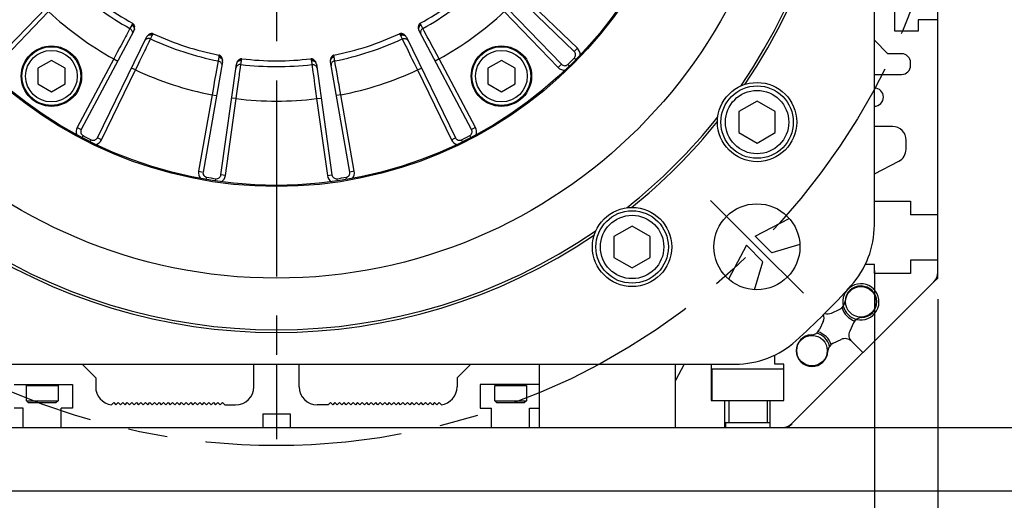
# Model space of a CAD drawing. Header units: millimetres. Extents: x 0 to 420, y 0 to 297.
# Tile 47 of 63: x 319 to 362, y 150 to 172. Entities that reach past the tile are written whole.
import ezdxf
from ezdxf.enums import TextEntityAlignment as Align

# ---------------------------------------------------------------- set-up
doc = ezdxf.new("R2010")
doc.units = ezdxf.units.MM
doc.header["$LTSCALE"] = 23.1
doc.linetypes.add('CENTER', pattern=[0.6, 0.375, -0.075, 0.075, -0.075])
doc.layers.get('0').update_dxf_attribs({"linetype": 'CONTINUOUS'})
for name, color, linetype in [('AXIS', 7, 'CONTINUOUS'), ('COMPONENTS', 7, 'CONTINUOUS'), ('DIMENSION', 7, 'CONTINUOUS')]:
    doc.layers.add(name, color=color, linetype=linetype)
doc.styles.get("Standard").update_dxf_attribs({"font": 'arial.ttf'})
doc.styles.add('TEXTSTYLE_4', font='gdt')
doc.dimstyles.new('DIMSTYLE_13', dxfattribs={"dimtxt": 3, "dimasz": 3, "dimexe": 0.18, "dimexo": 0.0625, "dimgap": 0.09, "dimtad": 1, "dimdec": 3, "dimlfac": 5, "dimdsep": 46, "dimtxsty": 'STANDARD', "dimblk": '_FILLED', "dimblk1": '_FILLED', "dimblk2": '_FILLED', "dimcen": 0.09, "dimadec": 0, "dimazin": 0, "dimtp": 0.5, "dimtm": 0.5, "dimtfac": 1, "dimtdec": 3, "dimtofl": 0, "dimtmove": 0, "dimatfit": 3, "dimldrblk": '_FILLED', "dimfxl": 1, "dimtolj": 1, "dimarcsym": 0})
doc.dimstyles.new('DIMSTYLE_14', dxfattribs={"dimtxt": 3, "dimasz": 3, "dimexe": 0.18, "dimexo": 0.0625, "dimgap": 0.09, "dimtad": 1, "dimdec": 1, "dimlfac": 5, "dimdsep": 46, "dimtxsty": 'STANDARD', "dimblk": '_FILLED', "dimblk1": '_FILLED', "dimblk2": '_FILLED', "dimcen": 0.09, "dimadec": 0, "dimazin": 0, "dimtp": 0.8, "dimtm": 0.8, "dimtfac": 1, "dimtdec": 1, "dimtofl": 0, "dimtmove": 0, "dimatfit": 3, "dimldrblk": '_FILLED', "dimfxl": 1, "dimtolj": 1, "dimarcsym": 0})
doc.dimstyles.new('DIMSTYLE_2', dxfattribs={"dimtxt": 3, "dimasz": 3, "dimexe": 0.18, "dimexo": 0.0625, "dimgap": 0.09, "dimtad": 1, "dimtih": 1, "dimtoh": 1, "dimlfac": 5, "dimdsep": 46, "dimtxsty": 'STANDARD', "dimblk": '_FILLED', "dimblk1": '_FILLED', "dimblk2": '_FILLED', "dimcen": 0.09, "dimadec": 0, "dimazin": 0, "dimtol": 1, "dimtp": 0.2, "dimtm": 0.2, "dimtfac": 1, "dimtofl": 0, "dimtmove": 0, "dimatfit": 3, "dimldrblk": '_FILLED', "dimfxl": 1, "dimtolj": 1, "dimarcsym": 0})
doc.dimstyles.new('DIMSTYLE_8', dxfattribs={"dimtxt": 3, "dimasz": 3, "dimexe": 0.18, "dimexo": 0.0625, "dimgap": 0.09, "dimtad": 1, "dimlfac": 5, "dimdsep": 46, "dimtxsty": 'STANDARD', "dimblk": '_FILLED', "dimblk1": '_FILLED', "dimblk2": '_FILLED', "dimcen": 0.09, "dimadec": 0, "dimazin": 0, "dimtp": 0.5, "dimtm": 0.5, "dimtfac": 1, "dimtofl": 0, "dimtmove": 0, "dimatfit": 3, "dimldrblk": '_FILLED', "dimfxl": 1, "dimtolj": 1, "dimarcsym": 0})

# ---------------------------------------------------------------- blocks, each defined once
blk = doc.blocks.new('_FILLED')
at = {"color": 0, "linetype": 'BYBLOCK'}
blk.add_solid([(0, 0), (-1, 0.2), (-1, -0.2)], dxfattribs=at)
blk = doc.blocks.new('*D1')
at = {"layer": 'DIMENSION', "color": 2, "linetype": 'CONTINUOUS'}
for p, q in [((293.804, 202.271), (268.342, 202.271)), ((303.632, 196.997), (293.804, 202.271)), ((293.804, 202.271), (293.804, 202.271))]:
    blk.add_line(p, q, dxfattribs=at)
at = {"layer": 'DIMENSION', "color": 2, "linetype": 'CONTINUOUS', "xscale": 3, "yscale": 3, "zscale": 3, "rotation": 331.7813436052}
blk.add_blockref('_FILLED', (303.632, 196.997), dxfattribs=at)
at = {"layer": 'DIMENSION', "color": 2, "linetype": 'CONTINUOUS', "style": 'TEXTSTYLE_4'}
for s, p in [('`', (285.835, 203.021)), ('n', (275.342, 203.021))]:
    blk.add_text(s, height=3, dxfattribs=at).set_placement(p, align=Align.RIGHT)
at = {"layer": 'DIMENSION', "color": 2, "linetype": 'CONTINUOUS'}
for s, p in [('300', (282.335, 203.021)), ('0.2', (291.656, 203.021))]:
    blk.add_text(s, height=3, dxfattribs=at).set_placement(p, align=Align.RIGHT)
blk = doc.blocks.new('*D2')
at = {"layer": 'DIMENSION', "color": 2, "linetype": 'CONTINUOUS'}
for p, q in [((293.804, 202.271), (268.342, 202.271)), ((303.632, 196.997), (293.804, 202.271)), ((293.804, 202.271), (293.804, 202.271))]:
    blk.add_line(p, q, dxfattribs=at)
at = {"layer": 'DIMENSION', "color": 2, "linetype": 'CONTINUOUS', "xscale": 3, "yscale": 3, "zscale": 3, "rotation": 331.7813436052}
blk.add_blockref('_FILLED', (303.632, 196.997), dxfattribs=at)
at = {"layer": 'DIMENSION', "color": 2, "linetype": 'CONTINUOUS', "style": 'TEXTSTYLE_4'}
for s, p in [('`', (285.835, 203.021)), ('n', (275.342, 203.021))]:
    blk.add_text(s, height=3, dxfattribs=at).set_placement(p, align=Align.RIGHT)
at = {"layer": 'DIMENSION', "color": 2, "linetype": 'CONTINUOUS'}
for s, p in [('300', (282.335, 203.021)), ('0.2', (291.656, 203.021))]:
    blk.add_text(s, height=3, dxfattribs=at).set_placement(p, align=Align.RIGHT)
blk = doc.blocks.new('*D15')
at = {"layer": 'DIMENSION', "color": 2, "linetype": 'CONTINUOUS'}
for p, q in [((303.667, 160.556), (303.667, 138.812)), ((356.467, 160.556), (356.467, 138.812)), ((303.667, 140.812), (330.067, 140.812)), ((356.467, 140.812), (330.067, 140.812))]:
    blk.add_line(p, q, dxfattribs=at)
at = {"layer": 'DIMENSION', "color": 2, "linetype": 'CONTINUOUS', "xscale": 3, "yscale": 3, "zscale": 3, "rotation": 180}
blk.add_blockref('_FILLED', (303.667, 140.812), dxfattribs=at)
at = {"layer": 'DIMENSION', "color": 2, "linetype": 'CONTINUOUS', "xscale": 3, "yscale": 3, "zscale": 3}
blk.add_blockref('_FILLED', (356.467, 140.812), dxfattribs=at)
at = {"layer": 'DIMENSION', "color": 2, "linetype": 'CONTINUOUS', "insert": (330.067, 144.562), "char_height": 3, "width": 11.11757, "attachment_point": 2, "line_spacing_factor": 0.9, "style": 'TEXTSTYLE_4'}
blk.add_mtext('{\\Fgdt;o}\\Farial.ttf;264', dxfattribs=at)
blk = doc.blocks.new('*D19')
at = {"layer": 'DIMENSION', "color": 2, "linetype": 'CONTINUOUS'}
for p, q in [((300.867, 159.173), (300.867, 130.812)), ((359.267, 159.284), (359.267, 130.812)), ((300.867, 132.812), (330.067, 132.812)), ((359.267, 132.812), (330.067, 132.812))]:
    blk.add_line(p, q, dxfattribs=at)
at = {"layer": 'DIMENSION', "color": 2, "linetype": 'CONTINUOUS', "xscale": 3, "yscale": 3, "zscale": 3, "rotation": 180}
blk.add_blockref('_FILLED', (300.867, 132.812), dxfattribs=at)
at = {"layer": 'DIMENSION', "color": 2, "linetype": 'CONTINUOUS', "xscale": 3, "yscale": 3, "zscale": 3}
blk.add_blockref('_FILLED', (359.267, 132.812), dxfattribs=at)
at = {"layer": 'DIMENSION', "color": 2, "linetype": 'CONTINUOUS', "insert": (330.067, 136.562), "char_height": 3, "width": 11.11757, "attachment_point": 2, "line_spacing_factor": 0.9, "style": 'TEXTSTYLE_4'}
blk.add_mtext('{\\Fgdt;o}\\Farial.ttf;292', dxfattribs=at)
blk = doc.blocks.new('*D20')
at = {"layer": 'DIMENSION', "color": 2, "linetype": 'CONTINUOUS'}
for p, q in [((341.759, 236.337), (388.487, 236.337)), ((386.487, 236.337), (386.487, 193.574)), ((386.487, 150.812), (386.487, 193.574)), ((369.467, 150.812), (388.487, 150.812))]:
    blk.add_line(p, q, dxfattribs=at)
at = {"layer": 'DIMENSION', "color": 2, "linetype": 'CONTINUOUS', "xscale": 3, "yscale": 3, "zscale": 3}
for p, rotation in [((386.487, 236.337), 90), ((386.487, 150.812), 270)]:
    blk.add_blockref('_FILLED', p, dxfattribs=dict(at, rotation=rotation))
at = {"layer": 'DIMENSION', "color": 2, "linetype": 'CONTINUOUS', "insert": (382.737, 193.574), "char_height": 3, "width": 13.27138, "attachment_point": 2, "rotation": 90, "line_spacing_factor": 0.9}
blk.add_mtext('(427.6)', dxfattribs=at)

msp = doc.modelspace()

# ---------------------------------------------------------------- linework, layer by layer
at = {"layer": 'AXIS', "color": 2, "linetype": 'CENTER'}
for p, q in [((330.06653, 182.81169), (330.06653, 153.0931)), ((351.27973, 161.59849), (349.22912, 163.6491)), ((351.27973, 161.59849), (353.33034, 159.54788))]:
    msp.add_line(p, q, dxfattribs=at)
msp.add_circle((330.06653, 182.81169), 30, dxfattribs=at)
at = {"layer": 'COMPONENTS', "color": 7, "linetype": 'CONTINUOUS'}
for p, q in [((359.26653, 160.21169), (359.26653, 221.61169)), ((356.46653, 162.55632), (356.46653, 203.06706)), ((343.21547, 170.22844), (339.66004, 173.66187)), ((357.36653, 171.13169), (357.36653, 173.81169)), ((317.48327, 169.66275), (320.91671, 173.21818)), ((339.21634, 173.21818), (342.64978, 169.66275)), ((359.26653, 171.63169), (358.40653, 171.63169)), ((358.40653, 171.63169), (358.40653, 171.13169)), ((323.77, 171.14514), (321.44958, 166.78106)), ((322.16239, 166.41787), (324.32909, 170.86027)), ((335.80396, 170.86027), (337.97067, 166.41787)), ((338.68347, 166.78106), (336.36305, 171.14514)), ((358.40653, 171.13169), (357.36653, 171.13169)), ((356.46653, 170.73169), (357.06653, 170.13169)), ((357.66653, 170.13169), (357.06653, 170.13169)), ((320.13296, 169.83213), (319.53296, 169.48572)), ((320.73296, 169.48572), (320.13296, 169.83213)), ((327.68334, 169.77041), (326.82506, 164.90287)), ((327.61521, 164.77773), (328.30309, 169.67225)), ((331.82996, 169.67225), (332.51784, 164.77773)), ((333.30799, 164.90287), (332.44971, 169.77041)), ((340.0001, 169.83213), (339.4001, 169.48572)), ((340.6001, 169.48572), (340.0001, 169.83213)), ((358.06653, 169.61169), (358.06653, 169.73169)), ((319.53296, 169.48572), (319.53296, 168.7929)), ((320.73296, 168.7929), (320.73296, 169.48572)), ((339.4001, 169.48572), (339.4001, 168.7929)), ((340.6001, 168.7929), (340.6001, 169.48572)), ((356.46653, 169.21169), (357.66653, 169.21169)), ((319.53296, 168.7929), (320.13296, 168.44649)), ((320.13296, 168.44649), (320.73296, 168.7929)), ((339.4001, 168.7929), (340.0001, 168.44649)), ((340.0001, 168.44649), (340.6001, 168.7929)), ((351.28835, 168.03213), (350.48835, 167.57025)), ((352.08835, 167.57025), (351.28835, 168.03213)), ((350.48835, 167.57025), (350.48835, 166.64649)), ((352.08835, 166.64649), (352.08835, 167.57025)), ((350.48835, 166.64649), (351.28835, 166.18461)), ((351.28835, 166.18461), (352.08835, 166.64649)), ((357.26653, 166.91169), (356.46653, 166.91169)), ((357.86653, 165.91169), (357.86653, 166.31169)), ((356.46653, 164.8157), (357.54478, 165.38012)), ((356.46653, 163.61169), (358.06653, 163.61169)), ((358.06653, 163.61169), (358.06653, 163.01169)), ((351.20853, 162.06338), (352.70864, 162.84862)), ((359.26653, 163.01169), (358.06653, 163.01169)), ((345.76985, 162.51363), (344.96985, 162.05175)), ((346.56985, 162.05175), (345.76985, 162.51363)), ((344.96985, 162.05175), (344.96985, 161.12799)), ((346.56985, 161.12799), (346.56985, 162.05175)), ((351.94077, 161.33169), (351.20853, 162.06338)), ((350.81484, 161.66969), (350.0296, 160.16958)), ((351.54653, 160.93745), (350.81484, 161.66969)), ((353.17506, 161.70036), (351.94077, 161.33169)), ((344.96985, 161.12799), (345.76985, 160.66611)), ((345.76985, 160.66611), (346.56985, 161.12799)), ((351.17783, 159.70303), (351.54653, 160.93745)), ((359.26653, 161.01169), (358.06653, 161.01169)), ((358.06653, 161.01169), (358.06653, 160.41169)), ((356.46653, 160.81169), (356.06653, 160.81169)), ((356.46653, 160.41169), (356.46653, 160.81169)), ((358.06653, 160.41169), (356.46653, 160.41169)), ((352.82626, 153.78743), (359.09079, 160.05196)), ((359.26653, 160.21169), (359.09879, 160.04396)), ((354.57837, 158.67206), (354.94022, 158.84079)), ((354.20616, 158.29985), (354.03743, 157.938)), ((355.54563, 158.23538), (355.3769, 157.87354)), ((354.64284, 157.33259), (355.00469, 157.50133)), ((355.95853, 156.91969), (355.45658, 157.42164)), ((352.06653, 156.41169), (352.06653, 156.81169)), ((309.81116, 156.41169), (350.3219, 156.41169)), ((322.08653, 155.81169), (321.48653, 156.41169)), ((329.06653, 155.41169), (329.06653, 156.41169)), ((330.06653, 156.41169), (330.06653, 154.21169)), ((331.06653, 155.41169), (331.06653, 156.41169)), ((338.64653, 156.41169), (338.04653, 155.81169)), ((341.68653, 153.61169), (341.68653, 156.41169)), ((347.68653, 153.61169), (347.68653, 156.41169)), ((348.06252, 156.41169), (347.68653, 155.6934)), ((349.26653, 156.41169), (349.26653, 154.81169)), ((349.30653, 156.21169), (352.46653, 156.21169)), ((349.30653, 154.81169), (349.30653, 156.21169)), ((352.46653, 156.41169), (352.06653, 156.41169)), ((352.46653, 154.81169), (352.46653, 156.41169)), ((322.08653, 155.81169), (322.08653, 155.41169)), ((338.04653, 155.81169), (338.04653, 155.41169)), ((318.48653, 155.51169), (321.06653, 155.51169)), ((319.02653, 154.79169), (319.02653, 155.46469)), ((320.42653, 155.46469), (320.42653, 154.79169)), ((321.06653, 155.51169), (321.06653, 154.47169)), ((341.68653, 155.51169), (339.06653, 155.51169)), ((339.06653, 155.51169), (339.06653, 154.47169)), ((339.70653, 154.79169), (339.70653, 155.46469)), ((341.10653, 155.46469), (341.10653, 154.79169)), ((319.02653, 154.79169), (320.42653, 154.79169)), ((319.02653, 154.79169), (319.10653, 154.71169)), ((320.42653, 154.79169), (320.34653, 154.71169)), ((339.70653, 154.79169), (341.10653, 154.79169)), ((339.70653, 154.79169), (339.78653, 154.71169)), ((341.10653, 154.79169), (341.02653, 154.71169)), ((349.26653, 154.81169), (352.46653, 154.81169)), ((349.86653, 153.61169), (349.86653, 154.81169)), ((350.03653, 154.81169), (350.03653, 153.81169)), ((351.73653, 154.81169), (351.73653, 153.81169)), ((351.86653, 153.61169), (351.86653, 154.81169)), ((318.88653, 154.47169), (318.48653, 154.47169)), ((318.88653, 153.61169), (318.88653, 154.47169)), ((319.10653, 154.71169), (320.34653, 154.71169)), ((321.06653, 154.47169), (320.56653, 154.47169)), ((320.56653, 153.61169), (320.56653, 154.47169)), ((322.78525, 154.61472), (322.88223, 154.71169)), ((322.88223, 154.71169), (322.98223, 154.61169)), ((322.98223, 154.61169), (323.08223, 154.71169)), ((323.08223, 154.71169), (323.18223, 154.61169)), ((323.18223, 154.61169), (323.28223, 154.71169)), ((323.28223, 154.71169), (323.38223, 154.61169)), ((323.38223, 154.61169), (323.48223, 154.71169)), ((323.48223, 154.71169), (323.58223, 154.61169)), ((323.58223, 154.61169), (323.68223, 154.71169)), ((323.68223, 154.71169), (323.78223, 154.61169)), ((323.78223, 154.61169), (323.88223, 154.71169)), ((323.88223, 154.71169), (323.98223, 154.61169)), ((323.98223, 154.61169), (324.08223, 154.71169)), ((324.08223, 154.71169), (324.18223, 154.61169)), ((324.18223, 154.61169), (324.28223, 154.71169)), ((324.28223, 154.71169), (324.38223, 154.61169)), ((324.38223, 154.61169), (324.48223, 154.71169)), ((324.48223, 154.71169), (324.58223, 154.61169)), ((324.58223, 154.61169), (324.68223, 154.71169)), ((324.68223, 154.71169), (324.78223, 154.61169)), ((324.78223, 154.61169), (324.88223, 154.71169)), ((324.88223, 154.71169), (324.98223, 154.61169)), ((324.98223, 154.61169), (325.08223, 154.71169)), ((325.08223, 154.71169), (325.18223, 154.61169)), ((325.18223, 154.61169), (325.28223, 154.71169)), ((325.28223, 154.71169), (325.38223, 154.61169)), ((325.38223, 154.61169), (325.48223, 154.71169)), ((325.48223, 154.71169), (325.58223, 154.61169)), ((325.58223, 154.61169), (325.68223, 154.71169)), ((325.68223, 154.71169), (325.78223, 154.61169)), ((325.78223, 154.61169), (325.88223, 154.71169)), ((325.88223, 154.71169), (325.98223, 154.61169)), ((325.98223, 154.61169), (326.08223, 154.71169)), ((326.08223, 154.71169), (326.18223, 154.61169)), ((326.18223, 154.61169), (326.28223, 154.71169)), ((326.28223, 154.71169), (326.38223, 154.61169)), ((326.38223, 154.61169), (326.48223, 154.71169)), ((326.48223, 154.71169), (326.58223, 154.61169)), ((326.58223, 154.61169), (326.68223, 154.71169)), ((326.68223, 154.71169), (326.78223, 154.61169)), ((326.78223, 154.61169), (326.88223, 154.71169)), ((326.88223, 154.71169), (326.98223, 154.61169)), ((326.98223, 154.61169), (327.08223, 154.71169)), ((327.08223, 154.71169), (327.18223, 154.61169)), ((327.18223, 154.61169), (327.28223, 154.71169)), ((327.28223, 154.71169), (327.38223, 154.61169)), ((327.38223, 154.61169), (327.48223, 154.71169)), ((327.48223, 154.71169), (327.58223, 154.61169)), ((327.58223, 154.61169), (327.68223, 154.71169)), ((327.68223, 154.71169), (327.78223, 154.61169)), ((327.78223, 154.61169), (328.26653, 154.61169)), ((332.35083, 154.61169), (331.86653, 154.61169)), ((332.45083, 154.71169), (332.35083, 154.61169)), ((332.55083, 154.61169), (332.45083, 154.71169)), ((332.65083, 154.71169), (332.55083, 154.61169)), ((332.75083, 154.61169), (332.65083, 154.71169)), ((332.85083, 154.71169), (332.75083, 154.61169)), ((332.95083, 154.61169), (332.85083, 154.71169)), ((333.05083, 154.71169), (332.95083, 154.61169)), ((333.15083, 154.61169), (333.05083, 154.71169)), ((333.25083, 154.71169), (333.15083, 154.61169)), ((333.35083, 154.61169), (333.25083, 154.71169)), ((333.45083, 154.71169), (333.35083, 154.61169)), ((333.55083, 154.61169), (333.45083, 154.71169)), ((333.65083, 154.71169), (333.55083, 154.61169)), ((333.75083, 154.61169), (333.65083, 154.71169)), ((333.85083, 154.71169), (333.75083, 154.61169)), ((333.95083, 154.61169), (333.85083, 154.71169)), ((334.05083, 154.71169), (333.95083, 154.61169)), ((334.15083, 154.61169), (334.05083, 154.71169)), ((334.25083, 154.71169), (334.15083, 154.61169)), ((334.35083, 154.61169), (334.25083, 154.71169)), ((334.45083, 154.71169), (334.35083, 154.61169)), ((334.55083, 154.61169), (334.45083, 154.71169)), ((334.65083, 154.71169), (334.55083, 154.61169)), ((334.75083, 154.61169), (334.65083, 154.71169)), ((334.85083, 154.71169), (334.75083, 154.61169)), ((334.95083, 154.61169), (334.85083, 154.71169)), ((335.05083, 154.71169), (334.95083, 154.61169)), ((335.15083, 154.61169), (335.05083, 154.71169)), ((335.25083, 154.71169), (335.15083, 154.61169)), ((335.35083, 154.61169), (335.25083, 154.71169)), ((335.45083, 154.71169), (335.35083, 154.61169)), ((335.55083, 154.61169), (335.45083, 154.71169)), ((335.65083, 154.71169), (335.55083, 154.61169)), ((335.75083, 154.61169), (335.65083, 154.71169)), ((335.85083, 154.71169), (335.75083, 154.61169)), ((335.95083, 154.61169), (335.85083, 154.71169)), ((336.05083, 154.71169), (335.95083, 154.61169)), ((336.15083, 154.61169), (336.05083, 154.71169)), ((336.25083, 154.71169), (336.15083, 154.61169)), ((336.35083, 154.61169), (336.25083, 154.71169)), ((336.45083, 154.71169), (336.35083, 154.61169)), ((336.55083, 154.61169), (336.45083, 154.71169)), ((336.65083, 154.71169), (336.55083, 154.61169)), ((336.75083, 154.61169), (336.65083, 154.71169)), ((336.85083, 154.71169), (336.75083, 154.61169)), ((336.95083, 154.61169), (336.85083, 154.71169)), ((337.05083, 154.71169), (336.95083, 154.61169)), ((337.15083, 154.61169), (337.05083, 154.71169)), ((337.25083, 154.71169), (337.15083, 154.61169)), ((337.3478, 154.61472), (337.25083, 154.71169)), ((339.06653, 154.47169), (339.56653, 154.47169)), ((339.56653, 153.61169), (339.56653, 154.47169)), ((339.78653, 154.71169), (341.02653, 154.71169)), ((341.24653, 154.47169), (341.68653, 154.47169)), ((341.24653, 153.61169), (341.24653, 154.47169)), ((329.46653, 154.21169), (330.66653, 154.21169)), ((329.46653, 154.21169), (329.46653, 153.61169)), ((330.66653, 154.21169), (330.66653, 153.61169)), ((291.66653, 153.61169), (368.48653, 153.61169)), ((351.86653, 153.81169), (349.88653, 153.81169)), ((349.88653, 153.81169), (349.88653, 153.61169)), ((352.83426, 153.77943), (352.66653, 153.61169)), ((291.66653, 150.81169), (368.48653, 150.81169))]:
    msp.add_line(p, q, dxfattribs=at)
at = {"layer": 'COMPONENTS', "color": 9, "linetype": 'CONTINUOUS'}
for p, q in [((343.3544, 170.37231), (340.88817, 172.75391)), ((317.62714, 169.52382), (320.00875, 171.99005)), ((340.12431, 171.99005), (342.50591, 169.52382)), ((323.68049, 171.3957), (323.6009, 171.2446)), ((323.71358, 171.47664), (323.69503, 171.42814)), ((336.43802, 171.42814), (336.41947, 171.47664)), ((336.53215, 171.2446), (336.45257, 171.3957)), ((323.44401, 170.95153), (323.40738, 170.88309)), ((323.6009, 171.2446), (323.44401, 170.95153)), ((324.50895, 170.78192), (324.58441, 170.93513)), ((324.60211, 170.96596), (324.63044, 171.00948)), ((335.50261, 171.00948), (335.53095, 170.96596)), ((335.54864, 170.93513), (335.6241, 170.78192)), ((336.59624, 171.12489), (336.53215, 171.2446)), ((336.72559, 170.88327), (336.59624, 171.12489)), ((323.18982, 170.47654), (323.14092, 170.38515)), ((324.33032, 170.41305), (324.44978, 170.65971)), ((324.44978, 170.65971), (324.50895, 170.78192)), ((335.6241, 170.78192), (335.76898, 170.48273)), ((335.76898, 170.48273), (335.80282, 170.41287)), ((336.99203, 170.38533), (336.80631, 170.73243)), ((324.0841, 169.90481), (324.25574, 170.25908)), ((327.52078, 169.98104), (327.49178, 169.81274)), ((327.52724, 170.06825), (327.52459, 170.01639)), ((332.60847, 170.01639), (332.60581, 170.06825)), ((332.64127, 169.81274), (332.61228, 169.98104)), ((336.00385, 169.9979), (336.04904, 169.90463)), ((337.2505, 169.9021), (337.14532, 170.0988)), ((343.3544, 170.37231), (343.21547, 170.22844)), ((322.88255, 169.9021), (321.27299, 166.87495)), ((322.88255, 169.9021), (323.05914, 169.80821)), ((323.84508, 169.41167), (323.94239, 169.61238)), ((327.49178, 169.81274), (327.43313, 169.48553)), ((328.47985, 169.5188), (328.49836, 169.65332)), ((328.49836, 169.65332), (328.52279, 169.82234)), ((328.53009, 169.85713), (328.54359, 169.90727)), ((331.58946, 169.90727), (331.60297, 169.85713)), ((331.61026, 169.82234), (331.63469, 169.65332)), ((331.63469, 169.65332), (331.68003, 169.324)), ((332.66524, 169.67909), (332.64127, 169.81274)), ((332.71358, 169.40932), (332.66524, 169.67909)), ((337.2505, 169.9021), (337.07391, 169.80821)), ((338.86006, 166.87495), (337.2505, 169.9021)), ((342.50591, 169.52382), (342.64978, 169.66275)), ((343.00344, 169.58723), (342.93351, 169.65872)), ((343.29099, 169.87478), (343.2195, 169.94471)), ((322.34215, 166.33019), (323.84508, 169.41167)), ((323.84508, 169.41167), (323.66532, 169.49934)), ((327.43313, 169.48553), (327.41944, 169.40913)), ((328.44246, 169.2473), (328.47985, 169.5188)), ((331.68003, 169.324), (331.69062, 169.2471)), ((332.81312, 168.85342), (332.74374, 169.24092)), ((336.28797, 169.41167), (336.46773, 169.49934)), ((336.28797, 169.41167), (337.79091, 166.33019)), ((327.33816, 168.95524), (327.3199, 168.85322)), ((328.36535, 168.68785), (328.41911, 169.07782)), ((331.75358, 168.79031), (331.76773, 168.68764)), ((327.22345, 168.31397), (326.6281, 164.9376)), ((327.22345, 168.31397), (327.42041, 168.27924)), ((328.29042, 168.14498), (328.32094, 168.36594)), ((332.90961, 168.31397), (332.71265, 168.27924)), ((332.90961, 168.31397), (332.87036, 168.53355)), ((333.50495, 164.9376), (332.90961, 168.31397)), ((327.81327, 164.74989), (328.29042, 168.14498)), ((328.29042, 168.14498), (328.09236, 168.17282)), ((331.84264, 168.14498), (332.04069, 168.17282)), ((331.84264, 168.14498), (332.31979, 164.74989)), ((321.27299, 166.87495), (321.44958, 166.78106)), ((321.48704, 166.42138), (321.53342, 166.50997)), ((338.64601, 166.42138), (338.59963, 166.50997)), ((338.86006, 166.87495), (338.68347, 166.78106)), ((321.84938, 166.23676), (321.89379, 166.32635)), ((322.34215, 166.33019), (322.16239, 166.41787)), ((337.79091, 166.33019), (337.97067, 166.41787)), ((338.28368, 166.23676), (338.23926, 166.32635)), ((326.6281, 164.9376), (326.82506, 164.90287)), ((327.81327, 164.74989), (327.61521, 164.77773)), ((332.31979, 164.74989), (332.51784, 164.77773)), ((333.50495, 164.9376), (333.30799, 164.90287)), ((326.97184, 164.57237), (326.98857, 164.67096)), ((327.37349, 164.50876), (327.38805, 164.60769)), ((332.75957, 164.50876), (332.74501, 164.60769)), ((333.16121, 164.57237), (333.14449, 164.67096)), ((319.02653, 155.46469), (320.42653, 155.46469)), ((339.70653, 155.46469), (341.10653, 155.46469))]:
    msp.add_line(p, q, dxfattribs=at)
at = {"layer": 'COMPONENTS', "color": 2, "linetype": 'CENTER'}
msp.add_line((330.06653, 154.21169), (330.06653, 153.61169), dxfattribs=at)
at = {"layer": 'COMPONENTS', "color": 9, "linetype": 'CONTINUOUS'}
for points in [[(323.69503, 171.42814), (323.69274, 171.42227), (323.6904, 171.41659), (323.68801, 171.41109), (323.68556, 171.40578), (323.68305, 171.40065), (323.68049, 171.3957)], [(323.68049, 171.39571), (323.69919, 171.38438), (323.71675, 171.37157), (323.73297, 171.35741), (323.74764, 171.34207), (323.7606, 171.32575), (323.77169, 171.30864), (323.78077, 171.29093), (323.78774, 171.27285), (323.79251, 171.25461), (323.79504, 171.23642), (323.79527, 171.21851), (323.79323, 171.20109)], [(323.69503, 171.42814), (323.71923, 171.41475), (323.74155, 171.39911), (323.76157, 171.38152), (323.77889, 171.36231), (323.79317, 171.34185), (323.80415, 171.32055)], [(336.43802, 171.42814), (336.41382, 171.41475), (336.3915, 171.39911), (336.37149, 171.38152), (336.35417, 171.36231), (336.33989, 171.34185), (336.32891, 171.32055)], [(336.45257, 171.3957), (336.43387, 171.38438), (336.41631, 171.37156), (336.40009, 171.3574), (336.38542, 171.34207), (336.37246, 171.32575), (336.36137, 171.30863), (336.35229, 171.29093), (336.34532, 171.27285), (336.34054, 171.25461), (336.33802, 171.23642), (336.33778, 171.21851), (336.33983, 171.20109)], [(336.45257, 171.3957), (336.45, 171.40067), (336.44749, 171.40581), (336.44503, 171.41113), (336.44264, 171.41662), (336.4403, 171.42229), (336.43802, 171.42814)], [(323.40738, 170.88309), (323.32662, 170.73219), (323.18982, 170.47654)], [(323.6009, 171.24459), (323.62264, 171.23068), (323.64248, 171.21422), (323.66008, 171.19551), (323.67514, 171.17484), (323.68741, 171.15256), (323.69669, 171.12905), (323.70283, 171.1047), (323.70572, 171.0799), (323.70531, 171.05509), (323.70161, 171.03066), (323.69468, 171.00704), (323.68464, 170.9846)], [(324.58441, 170.93513), (324.56427, 170.9436), (324.54357, 170.95027), (324.52259, 170.95507), (324.50156, 170.95793), (324.48074, 170.95882), (324.46037, 170.95773), (324.44071, 170.95467), (324.42199, 170.94968), (324.40442, 170.94283), (324.38823, 170.93418), (324.3736, 170.92384), (324.36071, 170.91195)], [(324.60211, 170.96596), (324.57706, 170.97767), (324.55128, 170.98654), (324.52528, 170.99238), (324.49957, 170.9951), (324.47462, 170.99463), (324.45094, 170.99099)], [(324.58441, 170.93513), (324.58692, 170.94013), (324.58961, 170.94518), (324.59247, 170.95029), (324.5955, 170.95545), (324.59872, 170.96068), (324.60211, 170.96596)], [(335.53095, 170.96596), (335.556, 170.97767), (335.58177, 170.98654), (335.60777, 170.99239), (335.63349, 170.9951), (335.65844, 170.99464), (335.68213, 170.991)], [(335.53095, 170.96596), (335.53435, 170.96066), (335.53757, 170.95542), (335.54061, 170.95026), (335.54346, 170.94515), (335.54614, 170.94011), (335.54864, 170.93513)], [(335.54864, 170.93513), (335.56879, 170.9436), (335.58948, 170.95028), (335.61047, 170.95507), (335.6315, 170.95793), (335.65232, 170.95882), (335.67268, 170.95773), (335.69234, 170.95468), (335.71107, 170.94969), (335.72863, 170.94283), (335.74483, 170.93418), (335.75946, 170.92384), (335.77234, 170.91195)], [(336.53215, 171.24461), (336.5104, 171.23069), (336.49056, 171.21424), (336.47297, 171.19552), (336.45791, 171.17485), (336.44563, 171.15257), (336.43635, 171.12906), (336.43022, 171.1047), (336.42733, 171.07991), (336.42774, 171.05509), (336.43144, 171.03067), (336.43837, 171.00704), (336.44841, 170.9846)], [(336.80631, 170.73243), (336.76476, 170.81007), (336.72559, 170.88327)], [(324.50896, 170.78194), (324.48491, 170.79135), (324.45994, 170.79773), (324.43445, 170.80096), (324.40888, 170.80099), (324.38364, 170.79783), (324.35917, 170.79152), (324.33586, 170.78216), (324.3141, 170.76993), (324.29427, 170.75501), (324.27668, 170.73765), (324.26164, 170.71816), (324.24939, 170.69685)], [(324.25574, 170.25908), (324.29413, 170.33833), (324.33032, 170.41305)], [(335.62411, 170.78192), (335.64815, 170.79133), (335.67312, 170.79771), (335.6986, 170.80094), (335.72418, 170.80098), (335.74941, 170.79781), (335.77389, 170.7915), (335.7972, 170.78215), (335.81895, 170.76992), (335.83879, 170.755), (335.85637, 170.73765), (335.87142, 170.71816), (335.88367, 170.69685)], [(335.80282, 170.41287), (335.87743, 170.25884), (336.00385, 169.9979)], [(323.14092, 170.38515), (323.03962, 170.19577), (322.88255, 169.9021)], [(327.52459, 170.01639), (327.52423, 170.01015), (327.52376, 170.00405), (327.52318, 169.99809), (327.52249, 169.99227), (327.52169, 169.98659), (327.52078, 169.98104)], [(327.52078, 169.98105), (327.54206, 169.97606), (327.56272, 169.9693), (327.58252, 169.96084), (327.60122, 169.95079), (327.61858, 169.93928), (327.63442, 169.92642), (327.64853, 169.91239), (327.66074, 169.89735), (327.67092, 169.88148), (327.67894, 169.86496), (327.6847, 169.848), (327.68813, 169.8308)], [(327.52459, 170.01639), (327.55174, 170.01114), (327.5778, 170.00316), (327.60227, 169.99261), (327.62468, 169.97969), (327.64459, 169.96465), (327.66161, 169.94778)], [(332.61228, 169.98105), (332.59099, 169.97606), (332.57033, 169.96929), (332.55053, 169.96084), (332.53184, 169.95079), (332.51447, 169.93927), (332.49864, 169.92642), (332.48453, 169.91239), (332.47231, 169.89735), (332.46213, 169.88147), (332.45411, 169.86496), (332.44835, 169.848), (332.44492, 169.8308)], [(332.60847, 170.01639), (332.58132, 170.01114), (332.55525, 170.00316), (332.53078, 169.99261), (332.50838, 169.97969), (332.48847, 169.96465), (332.47145, 169.94779)], [(332.61228, 169.98104), (332.61137, 169.98656), (332.61057, 169.99223), (332.60988, 169.99804), (332.6093, 170.00401), (332.60883, 170.01012), (332.60847, 170.01639)], [(337.14532, 170.0988), (337.04218, 170.29158), (336.99203, 170.38533)], [(323.94239, 169.61238), (324.03773, 169.80914), (324.0841, 169.90481)], [(327.49178, 169.81274), (327.51676, 169.80622), (327.54071, 169.7967), (327.56323, 169.78434)], [(327.56323, 169.78434), (327.58394, 169.76934), (327.6025, 169.75194), (327.61859, 169.73245), (327.63195, 169.71119), (327.64236, 169.6885), (327.64964, 169.66477)], [(327.64964, 169.66477), (327.65367, 169.6404), (327.65438, 169.61579), (327.65177, 169.59135)], [(328.3025, 169.56138), (328.29114, 169.53944), (328.28286, 169.51625), (328.27779, 169.4922)], [(328.49836, 169.65333), (328.47259, 169.65485), (328.44687, 169.6532), (328.42163, 169.6484), (328.3973, 169.64053), (328.37427, 169.62972), (328.35294, 169.61615), (328.33366, 169.60006), (328.31676, 169.58169), (328.3025, 169.56138)], [(328.52279, 169.82234), (328.50101, 169.82417), (328.47927, 169.82413), (328.45783, 169.8222), (328.43694, 169.81842), (328.41686, 169.81284), (328.39783, 169.80551), (328.38008, 169.79652), (328.36381, 169.78599), (328.34923, 169.77404), (328.3365, 169.76081), (328.32578, 169.74646), (328.3172, 169.73117)], [(328.53009, 169.85713), (328.50264, 169.86053), (328.47539, 169.861), (328.44886, 169.85852), (328.42356, 169.85316), (328.39998, 169.84501), (328.37858, 169.83423)], [(328.52279, 169.82234), (328.52363, 169.82787), (328.52462, 169.83351), (328.52576, 169.83925), (328.52705, 169.8451), (328.5285, 169.85106), (328.53009, 169.85713)], [(331.60297, 169.85713), (331.63041, 169.86053), (331.65766, 169.861), (331.6842, 169.85853), (331.7095, 169.85316), (331.73308, 169.84501), (331.75448, 169.83423)], [(331.60297, 169.85713), (331.60456, 169.85104), (331.60601, 169.84507), (331.6073, 169.83921), (331.60844, 169.83347), (331.60943, 169.82785), (331.61026, 169.82234)], [(331.61026, 169.82235), (331.63205, 169.82418), (331.65379, 169.82413), (331.67523, 169.82221), (331.69611, 169.81843), (331.71619, 169.81284), (331.73522, 169.80551), (331.75298, 169.79653), (331.76924, 169.786), (331.78383, 169.77404), (331.79656, 169.76081), (331.80728, 169.74646), (331.81586, 169.73117)], [(331.63469, 169.65331), (331.66047, 169.65484), (331.68619, 169.65318), (331.71142, 169.64838), (331.73576, 169.64051), (331.75878, 169.62971), (331.78011, 169.61614), (331.79939, 169.60004), (331.8163, 169.58169), (331.83055, 169.56137)], [(331.83055, 169.56137), (331.84192, 169.53944), (331.8502, 169.51625), (331.85527, 169.4922)], [(332.48341, 169.66478), (332.47938, 169.6404), (332.47867, 169.61579), (332.48129, 169.59135)], [(332.56982, 169.78436), (332.54911, 169.76935), (332.53055, 169.75196), (332.51446, 169.73246), (332.5011, 169.71119), (332.49069, 169.68851), (332.48341, 169.66478)], [(332.64127, 169.81276), (332.61629, 169.80624), (332.59234, 169.79672), (332.56982, 169.78436)], [(336.04904, 169.90463), (336.14271, 169.71135), (336.28797, 169.41167)], [(327.41944, 169.40913), (327.38926, 169.24066), (327.33816, 168.95524)], [(328.41911, 169.07782), (328.43113, 169.16505), (328.44246, 169.2473)], [(331.69062, 169.2471), (331.71398, 169.07755), (331.75358, 168.79031)], [(332.74374, 169.24092), (332.72821, 169.3276), (332.71358, 169.40932)], [(327.3199, 168.85322), (327.28208, 168.6418), (327.22345, 168.31397)], [(328.32094, 168.36594), (328.35081, 168.58252), (328.36535, 168.68785)], [(331.76773, 168.68764), (331.79709, 168.47489), (331.84264, 168.14498)], [(332.87036, 168.53355), (332.83184, 168.74876), (332.81312, 168.85342)]]:
    msp.add_lwpolyline(points, dxfattribs=at)
at = {"layer": 'COMPONENTS', "color": 7, "linetype": 'CONTINUOUS'}
for points in [[(323.80415, 171.32051), (323.80051, 171.34312), (323.79524, 171.36456), (323.78835, 171.38482), (323.7798, 171.40411), (323.76963, 171.42222), (323.75791, 171.43858), (323.74467, 171.45301), (323.7299, 171.4657), (323.71358, 171.47664)], [(323.79323, 171.2011), (323.79857, 171.22089), (323.8025, 171.24073), (323.80503, 171.26061), (323.80614, 171.28053), (323.80585, 171.3005), (323.80415, 171.32051)], [(336.32891, 171.32054), (336.3272, 171.30058), (336.32691, 171.28064), (336.32802, 171.26072), (336.33054, 171.24083), (336.33448, 171.22095), (336.33983, 171.2011)], [(336.41947, 171.47664), (336.40316, 171.4657), (336.38838, 171.45302), (336.37515, 171.43859), (336.36344, 171.42223), (336.35326, 171.40413), (336.34471, 171.38485), (336.33782, 171.36458), (336.33255, 171.34315), (336.32891, 171.32054)], [(323.77, 171.14514), (323.77458, 171.1541), (323.77888, 171.1632), (323.78289, 171.17245), (323.78662, 171.18185), (323.79006, 171.1914), (323.79323, 171.2011)], [(324.36071, 170.91195), (324.3548, 170.90381), (324.34914, 170.89548), (324.34375, 170.88697), (324.3386, 170.87826), (324.33372, 170.86936), (324.32909, 170.86027)], [(324.45092, 170.99099), (324.43378, 170.98065), (324.41748, 170.96917), (324.40203, 170.95657), (324.38741, 170.94283), (324.37364, 170.92796), (324.36071, 170.91195)], [(324.63044, 171.00947), (324.612, 171.01624), (324.59306, 171.02074), (324.57361, 171.02296), (324.55349, 171.02283), (324.53286, 171.02042), (324.51224, 171.016), (324.49179, 171.00967), (324.47136, 171.00133), (324.45092, 170.99099)], [(335.68216, 170.99097), (335.66173, 171.00132), (335.64129, 171.00966), (335.62084, 171.016), (335.60021, 171.02041), (335.57958, 171.02283), (335.55945, 171.02297), (335.54, 171.02074), (335.52105, 171.01624), (335.50261, 171.00947)], [(335.77234, 170.91195), (335.75947, 170.9279), (335.74574, 170.94274), (335.73114, 170.95647), (335.71568, 170.96909), (335.69935, 170.98059), (335.68216, 170.99097)], [(335.80396, 170.86027), (335.79942, 170.86922), (335.79459, 170.87803), (335.78947, 170.88671), (335.78405, 170.89525), (335.77834, 170.90367), (335.77234, 170.91195)], [(336.33983, 171.2011), (336.34294, 171.19153), (336.34635, 171.18206), (336.35007, 171.17269), (336.35409, 171.16341), (336.35842, 171.15423), (336.36305, 171.14514)], [(327.66163, 169.94774), (327.65117, 169.96812), (327.63954, 169.98688), (327.62672, 170.00403), (327.61263, 170.01972), (327.59736, 170.03381), (327.58116, 170.04575), (327.56412, 170.05539), (327.54615, 170.06288), (327.52725, 170.06825)], [(332.60581, 170.06825), (332.58692, 170.06289), (332.56895, 170.05539), (332.5519, 170.04576), (332.53571, 170.03382), (332.52044, 170.01974), (332.50635, 170.00405), (332.49353, 169.98691), (332.4819, 169.96815), (332.47144, 169.94777)], [(327.68814, 169.8308), (327.6871, 169.85128), (327.68471, 169.87136), (327.68097, 169.89104), (327.67587, 169.91033), (327.66943, 169.92923), (327.66163, 169.94774)], [(327.68334, 169.77041), (327.68492, 169.78031), (327.68619, 169.79028), (327.68715, 169.80032), (327.68779, 169.81041), (327.68812, 169.82058), (327.68814, 169.8308)], [(328.3172, 169.73117), (328.31409, 169.72161), (328.31128, 169.71194), (328.30878, 169.70217), (328.30658, 169.69229), (328.30469, 169.68232), (328.30309, 169.67225)], [(328.37857, 169.83422), (328.36546, 169.81908), (328.35351, 169.80314), (328.3427, 169.78637), (328.33305, 169.76879), (328.32455, 169.75039), (328.3172, 169.73117)], [(328.54359, 169.90727), (328.52395, 169.90801), (328.50454, 169.90643), (328.48534, 169.90253), (328.46624, 169.89618), (328.44736, 169.8875), (328.42911, 169.87692), (328.41163, 169.86459), (328.39478, 169.85035), (328.37857, 169.83422)], [(331.75451, 169.8342), (331.73827, 169.85035), (331.72141, 169.8646), (331.70392, 169.87694), (331.68567, 169.88752), (331.66679, 169.89619), (331.64769, 169.90254), (331.62851, 169.90644), (331.60909, 169.90801), (331.58946, 169.90727)], [(331.81586, 169.73117), (331.80855, 169.75032), (331.80007, 169.76868), (331.79043, 169.78625), (331.77962, 169.80302), (331.76765, 169.819), (331.75451, 169.8342)], [(331.82996, 169.67225), (331.82841, 169.68216), (331.82653, 169.69203), (331.82434, 169.70187), (331.82183, 169.71167), (331.81901, 169.72144), (331.81586, 169.73117)], [(332.47144, 169.94777), (332.46365, 169.92933), (332.45721, 169.91047), (332.45212, 169.89118), (332.44837, 169.87148), (332.44597, 169.85135), (332.44492, 169.83081)], [(332.44492, 169.83081), (332.44492, 169.82075), (332.44524, 169.81068), (332.44588, 169.80062), (332.44684, 169.79055), (332.44812, 169.78048), (332.44971, 169.77041)]]:
    msp.add_lwpolyline(points, dxfattribs=at)
for centre, radius in [((330.06653, 182.81169), 22.6), ((330.06653, 182.81169), 18.55), ((330.06653, 182.81169), 18.5), ((320.13296, 169.13931), 1.334), ((320.13296, 169.13931), 1.3), ((340.0001, 169.13931), 1.334), ((340.0001, 169.13931), 1.3), ((320.13296, 169.13931), 1.14), ((340.0001, 169.13931), 1.14), ((351.28835, 167.10837), 1.75), ((351.28835, 167.10837), 1.6), ((351.28835, 167.10837), 1.4), ((351.27973, 161.59849), 1.9), ((345.76985, 161.58987), 1.75), ((345.76985, 161.58987), 1.6), ((345.76985, 161.58987), 1.4), ((355.87053, 159.16569), 0.675), ((353.71253, 157.00769), 0.675)]:
    msp.add_circle(centre, radius, dxfattribs=at)
for centre, radius, start, end in [((330.06653, 182.81169), 24.88452, 325.45637, 34.543629), ((330.06653, 182.81169), 25, 325.84191, 34.15809), ((330.06653, 182.81169), 12.99397, 227.269281, 240.730707), ((330.06653, 182.81169), 12.99397, 299.269281, 312.730707), ((330.06653, 182.81169), 12.99397, 245.269281, 258.730755), ((330.06653, 182.81169), 12.99397, 281.269281, 294.730707), ((343.07654, 170.08457), 0.2, 315.629733, 46), ((357.66653, 169.73169), 0.4, 0, 90), ((330.06653, 182.81169), 12.99397, 263.269281, 276.730707), ((342.79365, 169.80168), 0.2, 224, 314.370267), ((330.06653, 182.81169), 18.4, 314.370267, 315.629733), ((357.66653, 169.61169), 0.4, 270, 360), ((356.46653, 168.21169), 0.4, 270, 90), ((330.06653, 182.81169), 24.88448, 308.456234, 321.543587), ((330.06653, 182.81169), 25, 308.84191, 321.15809), ((321.62617, 166.68717), 0.2, 152, 242.370267), ((330.06653, 182.81169), 18.4, 242.370267, 243.629733), ((330.06653, 182.81169), 18.4, 296.370267, 297.629733), ((338.50688, 166.68717), 0.2, 297.629733, 28), ((357.26653, 166.31169), 0.6, 0, 90), ((321.98263, 166.50554), 0.2, 243.629733, 334), ((338.15043, 166.50554), 0.2, 206, 296.370267), ((357.26653, 165.91169), 0.6, 297.63, 360), ((327.02202, 164.86814), 0.2, 170, 260.370267), ((327.41716, 164.80556), 0.2, 261.629733, 352), ((332.71589, 164.80556), 0.2, 188, 278.370267), ((333.11103, 164.86814), 0.2, 279.629733, 10), ((330.06653, 182.81169), 18.4, 260.370267, 261.629733), ((330.06653, 182.81169), 18.4, 278.370267, 279.629733), ((330.06653, 182.81169), 24.8846, 235.456367, 304.543701), ((352.46653, 162.55632), 4, 317.878298, 360), ((330.06653, 182.81169), 25, 235.84191, 304.15809), ((358.66653, 160.47622), 0.6, 315, 360), ((330.06653, 182.81169), 34.2, 312.121702, 317.878298), ((355.87053, 159.16569), 0.7, 271.960133, 178.039867), ((354.77117, 159.20332), 0.4, 295, 358.039867), ((355.90205, 159.16267), 0.9, 196.457158, 250.165013), ((355.87053, 159.16569), 0.8, 194.179797, 255.801771), ((353.84364, 158.4689), 0.4, 335, 19.225452), ((354.40932, 159.03458), 0.4, 250.774548, 295), ((355.90815, 158.06634), 0.4, 91.960133, 155), ((353.6749, 158.10705), 0.4, 271.960133, 335), ((353.71555, 156.97617), 0.9, 19.834987, 73.532959), ((355.73942, 157.70449), 0.4, 155, 225), ((350.3219, 160.41169), 4, 270, 312.121702), ((353.71253, 157.00769), 0.7, 91.960133, 358.039867), ((353.71253, 157.00769), 0.8, 14.179797, 75.801771), ((355.17373, 157.1388), 0.4, 45, 115), ((354.81188, 156.97007), 0.4, 115, 178.039867), ((322.88653, 155.41169), 0.8, 180, 262.945947), ((328.26653, 155.41169), 0.8, 270, 360), ((331.86653, 155.41169), 0.8, 180, 270), ((337.24653, 155.41169), 0.8, 277.054053, 360), ((352.402, 154.21169), 0.6, 270, 315)]:
    msp.add_arc(centre, radius, start, end, dxfattribs=at)
at = {"layer": 'COMPONENTS', "color": 9, "linetype": 'CONTINUOUS'}
for centre, radius, start, end in [((330.06653, 182.81169), 13.25149, 227.203759, 240.79624), ((330.06653, 182.81169), 13.25149, 299.203759, 312.79624), ((330.06653, 182.81169), 14.77386, 227.09521, 240.90479), ((330.06653, 182.81169), 14.77386, 299.09521, 312.90479), ((330.06653, 182.81169), 13.25149, 245.203759, 258.79624), ((330.06653, 182.81169), 13.25149, 281.203759, 294.79624), ((343.07654, 170.08457), 0.4, 357.454113, 46), ((330.06653, 182.81169), 13.25149, 263.203759, 276.79624), ((330.06653, 182.81169), 14.77386, 245.09521, 258.90479), ((330.06653, 182.81169), 14.77386, 281.09521, 294.90479), ((342.79365, 169.80168), 0.4, 224, 272.545887), ((330.06653, 182.81169), 14.77386, 263.09521, 276.90479), ((321.62617, 166.68717), 0.4, 152, 200.545887), ((338.50688, 166.68717), 0.4, 339.454113, 28), ((321.98263, 166.50554), 0.4, 285.454113, 334), ((338.15043, 166.50554), 0.4, 206, 254.545887), ((327.02202, 164.86814), 0.4, 170, 218.545887), ((333.11103, 164.86814), 0.4, 321.454113, 10), ((327.41716, 164.80556), 0.4, 303.454113, 352), ((332.71589, 164.80556), 0.4, 188, 236.545887)]:
    msp.add_arc(centre, radius, start, end, dxfattribs=at)
at = {"layer": 'COMPONENTS', "color": 2, "linetype": 'CONTINUOUS'}
msp.add_arc((355.87053, 159.16569), 0.8, 255.801771, 194.179797, dxfattribs=at)

# ---------------------------------------------------------------- dimensions: what is measured, and where the dimension line sits
at = {"layer": 'DIMENSION', "color": 2, "linetype": 'CONTINUOUS'}
for base, p1, p2, angle, text, dimstyle, picture, middle in [((386.48653, 150.81169), (341.75912, 236.33662), (369.46653, 150.81169), 270, '(<>)', 'DIMSTYLE_14', '*D20', (385.56701, 191.61661)), ((303.66653, 140.81169), (356.46653, 160.55632), (303.66653, 160.55632), 180, '{\\Fgdt;o}<>', 'DIMSTYLE_8', '*D15', (327.28714, 143.06169))]:
    dim = msp.add_linear_dim(base=base, p1=p1, p2=p2, angle=angle, text=text, dimstyle=dimstyle, dxfattribs=at)
    dim.commit()
    dim.dimension.update_dxf_attribs({"geometry": picture, "text_midpoint": middle, "dimtype": 160})
for picture in ['*D1', '*D2']:
    dim = msp.add_diameter_dim_2p(p1=(303.63204, 196.99682), p2=(356.50101, 168.62656), dimstyle='DIMSTYLE_2', dxfattribs=at)
    dim.commit()
    dim.dimension.update_dxf_attribs({"geometry": picture, "text_midpoint": (276.58823, 204.52064), "dimtype": 163})
dim = msp.add_linear_dim(base=(359.26653, 132.81169), p1=(300.86653, 159.17322), p2=(359.26653, 159.28419), text='{\\Fgdt;o}<>', dimstyle='DIMSTYLE_13', dxfattribs=at)
dim.commit()
dim.dimension.update_dxf_attribs({"geometry": '*D19', "text_midpoint": (327.28714, 135.06169), "dimtype": 160})

doc.saveas('drawing.dxf')
